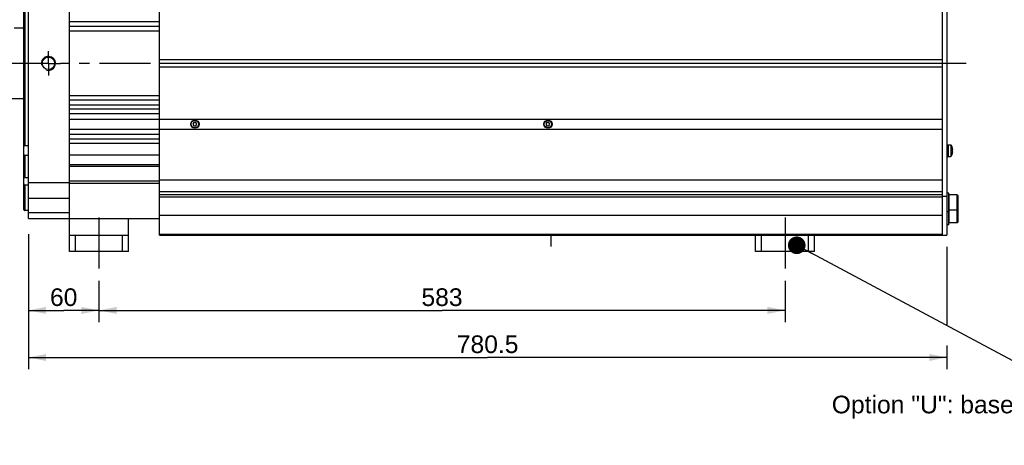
# Model space of a CAD drawing. Header units: millimetres. Extents: x 0 to 420, y 0 to 297.
# Tile 29 of 63: x 85 to 252, y 118 to 190. Entities that reach past the tile are written whole.
import ezdxf

# ---------------------------------------------------------------- set-up
doc = ezdxf.new("R2010")
doc.units = ezdxf.units.MM
doc.header["$LTSCALE"] = 23.1
doc.linetypes.add('CENTER', pattern=[0.6, 0.375, -0.075, 0.075, -0.075])
doc.layers.get('0').update_dxf_attribs({"linetype": 'CONTINUOUS'})
for name, color, linetype in [('AXIS', 7, 'CONTINUOUS'), ('COMPONENTS', 7, 'CONTINUOUS'), ('DETAIL', 7, 'CONTINUOUS'), ('DIMENSION', 7, 'CONTINUOUS')]:
    doc.layers.add(name, color=color, linetype=linetype)
doc.styles.get("Standard").update_dxf_attribs({"font": 'arial.ttf'})
doc.dimstyles.new('DIMSTYLE_10', dxfattribs={"dimtxt": 3, "dimasz": 3, "dimexe": 0.18, "dimexo": 0.0625, "dimgap": 0.09, "dimtad": 1, "dimlfac": 5, "dimdsep": 46, "dimtxsty": 'STANDARD', "dimblk": '_FILLED', "dimblk1": '_FILLED', "dimblk2": '_FILLED', "dimcen": 0.09, "dimadec": 0, "dimazin": 0, "dimtp": 0.3, "dimtm": 0.3, "dimtfac": 1, "dimtofl": 0, "dimtmove": 0, "dimatfit": 3, "dimldrblk": '_FILLED', "dimfxl": 1, "dimtolj": 1, "dimarcsym": 0})
doc.dimstyles.new('DIMSTYLE_9', dxfattribs={"dimtxt": 3, "dimasz": 3, "dimexe": 0.18, "dimexo": 0.0625, "dimgap": 0.09, "dimtad": 1, "dimlfac": 5, "dimdsep": 46, "dimtxsty": 'STANDARD', "dimblk": '_FILLED', "dimblk1": '_FILLED', "dimblk2": '_FILLED', "dimcen": 0.09, "dimadec": 0, "dimazin": 0, "dimtp": 0.8, "dimtm": 0.8, "dimtfac": 1, "dimtofl": 0, "dimtmove": 0, "dimatfit": 3, "dimldrblk": '_FILLED', "dimfxl": 1, "dimtolj": 1, "dimarcsym": 0})
doc.dimstyles.get("Standard").update_dxf_attribs({"dimtxt": 3, "dimasz": 3, "dimexe": 0.18, "dimexo": 0.0625, "dimgap": 0.09, "dimtad": 1, "dimdec": 3, "dimdsep": 46, "dimtxsty": 'STANDARD', "dimblk": '_FILLED', "dimblk1": '_FILLED', "dimblk2": '_FILLED', "dimcen": 0.09, "dimadec": 0, "dimazin": 0, "dimtol": 1, "dimtp": 0.001, "dimtm": 0.001, "dimtfac": 1, "dimtdec": 3, "dimtofl": 0, "dimtmove": 0, "dimatfit": 3, "dimldrblk": '_FILLED', "dimfxl": 1, "dimtolj": 1, "dimarcsym": 0})

# ---------------------------------------------------------------- blocks, each defined once
blk = doc.blocks.new('_FILLED')
at = {"color": 0, "linetype": 'BYBLOCK'}
blk.add_solid([(0, 0), (-1, 0.2), (-1, -0.2)], dxfattribs=at)
blk = doc.blocks.new('*D8')
at = {"layer": 'DIMENSION', "color": 2, "linetype": 'CONTINUOUS'}
for p, q in [((86.16, 153.79), (86.16, 130.81)), ((242.26, 151.61), (242.26, 138.21)), ((242.26, 134.83), (242.26, 130.81)), ((86.16, 132.81), (164.21, 132.81)), ((242.26, 132.81), (164.21, 132.81))]:
    blk.add_line(p, q, dxfattribs=at)
at = {"layer": 'DIMENSION', "color": 2, "linetype": 'CONTINUOUS', "xscale": 3, "yscale": 3, "zscale": 3, "rotation": 180}
blk.add_blockref('_FILLED', (86.16, 132.81), dxfattribs=at)
at = {"layer": 'DIMENSION', "color": 2, "linetype": 'CONTINUOUS', "xscale": 3, "yscale": 3, "zscale": 3}
blk.add_blockref('_FILLED', (242.26, 132.81), dxfattribs=at)
at = {"layer": 'DIMENSION', "color": 2, "linetype": 'CONTINUOUS', "insert": (164.21, 136.56), "char_height": 3, "width": 10.4833, "attachment_point": 2, "line_spacing_factor": 0.9}
blk.add_mtext('780.5', dxfattribs=at)
blk = doc.blocks.new('*D10')
at = {"layer": 'DIMENSION', "color": 2, "linetype": 'CONTINUOUS'}
for p, q in [((86.16, 151.19), (86.16, 138.81)), ((98.16, 145.81), (98.16, 138.81)), ((86.16, 140.81), (92.16, 140.81)), ((98.16, 140.81), (92.16, 140.81))]:
    blk.add_line(p, q, dxfattribs=at)
at = {"layer": 'DIMENSION', "color": 2, "linetype": 'CONTINUOUS', "xscale": 3, "yscale": 3, "zscale": 3, "rotation": 180}
blk.add_blockref('_FILLED', (86.16, 140.81), dxfattribs=at)
at = {"layer": 'DIMENSION', "color": 2, "linetype": 'CONTINUOUS', "xscale": 3, "yscale": 3, "zscale": 3}
blk.add_blockref('_FILLED', (98.16, 140.81), dxfattribs=at)
at = {"layer": 'DIMENSION', "color": 2, "linetype": 'CONTINUOUS', "insert": (92.16, 144.56), "char_height": 3, "width": 4.6617, "attachment_point": 2, "line_spacing_factor": 0.9}
blk.add_mtext('60', dxfattribs=at)
blk = doc.blocks.new('*D11')
at = {"layer": 'DIMENSION', "color": 2, "linetype": 'CONTINUOUS'}
for p, q in [((98.16, 145.81), (98.16, 138.81)), ((214.76, 145.81), (214.76, 138.81)), ((98.16, 140.81), (156.46, 140.81)), ((214.76, 140.81), (156.46, 140.81))]:
    blk.add_line(p, q, dxfattribs=at)
at = {"layer": 'DIMENSION', "color": 2, "linetype": 'CONTINUOUS', "xscale": 3, "yscale": 3, "zscale": 3, "rotation": 180}
blk.add_blockref('_FILLED', (98.16, 140.81), dxfattribs=at)
at = {"layer": 'DIMENSION', "color": 2, "linetype": 'CONTINUOUS', "xscale": 3, "yscale": 3, "zscale": 3}
blk.add_blockref('_FILLED', (214.76, 140.81), dxfattribs=at)
at = {"layer": 'DIMENSION', "color": 2, "linetype": 'CONTINUOUS', "insert": (156.46, 144.56), "char_height": 3, "width": 6.9926, "attachment_point": 2, "line_spacing_factor": 0.9}
blk.add_mtext('583', dxfattribs=at)

msp = doc.modelspace()

# ---------------------------------------------------------------- linework, layer by layer
at = {"layer": 'AXIS', "color": 2, "linetype": 'CENTER'}
for p, q in [((89.5613, 182.81169), (89.5613, 184.86169)), ((87.5113, 182.81169), (61.83607, 182.81169)), ((89.5613, 182.81169), (87.5113, 182.81169)), ((89.5613, 182.81169), (89.5613, 180.76169)), ((89.5613, 182.81169), (91.6113, 182.81169)), ((245.52529, 182.81169), (91.6113, 182.81169)), ((98.1613, 156.61169), (98.1613, 147.81169)), ((214.7613, 156.61169), (214.7613, 147.81169))]:
    msp.add_line(p, q, dxfattribs=at)
at = {"layer": 'COMPONENTS', "color": 7, "linetype": 'CONTINUOUS'}
for p, q in [((108.4613, 153.61169), (108.4613, 212.01169)), ((241.4613, 212.01169), (241.4613, 153.61169)), ((242.2613, 212.01169), (242.2613, 153.61169)), ((86.1613, 156.41169), (86.1613, 209.21169)), ((93.1613, 150.81169), (93.1613, 209.21169)), ((85.3613, 157.92728), (85.3613, 207.69602)), ((85.5613, 196.84865), (85.5613, 168.77474)), ((108.4613, 189.89169), (93.1613, 189.89169)), ((108.4613, 189.09169), (93.1613, 189.09169)), ((85.3613, 188.81169), (83.7573, 188.81169)), ((108.4613, 188.31169), (93.1613, 188.31169)), ((241.4613, 183.41169), (108.4613, 183.41169)), ((241.4613, 182.81169), (108.4613, 182.81169)), ((108.4613, 182.21169), (241.4613, 182.21169)), ((64.1573, 176.81169), (85.3613, 176.81169)), ((108.4613, 177.31169), (93.1613, 177.31169)), ((108.4613, 176.53169), (93.1613, 176.53169)), ((108.4613, 175.73169), (93.1613, 175.73169)), ((108.4613, 175.03169), (93.1613, 175.03169)), ((108.4613, 174.23169), (93.1613, 174.23169)), ((93.1613, 173.31169), (241.4613, 173.31169)), ((114.2881, 172.77169), (114.11489, 172.47169)), ((114.11489, 172.47169), (114.2881, 172.17169)), ((114.63451, 172.77169), (114.2881, 172.77169)), ((114.80771, 172.47169), (114.63451, 172.77169)), ((114.63451, 172.17169), (114.80771, 172.47169)), ((174.2881, 172.77169), (174.11489, 172.47169)), ((174.11489, 172.47169), (174.2881, 172.17169)), ((174.63451, 172.77169), (174.2881, 172.77169)), ((174.80771, 172.47169), (174.63451, 172.77169)), ((174.63451, 172.17169), (174.80771, 172.47169)), ((93.1613, 171.63169), (241.4613, 171.63169)), ((108.4613, 170.73169), (93.1613, 170.73169)), ((114.2881, 172.17169), (114.63451, 172.17169)), ((174.2881, 172.17169), (174.63451, 172.17169)), ((108.4613, 169.93169), (93.1613, 169.93169)), ((108.4613, 169.21169), (93.1613, 169.21169)), ((86.1613, 168.77474), (85.5613, 168.77474)), ((242.2613, 168.96245), (242.9613, 168.96245)), ((242.4613, 168.96245), (242.4613, 166.96245)), ((242.9613, 168.96245), (242.9613, 166.96245)), ((243.18558, 168.46232), (243.18952, 168.46413)), ((243.18558, 168.08742), (243.25024, 168.09483)), ((243.25024, 167.83007), (243.18558, 167.83748)), ((243.18952, 167.46077), (243.18558, 167.46258)), ((85.5613, 167.13235), (85.5613, 163.33971)), ((86.1613, 167.13235), (85.5613, 167.13235)), ((108.4613, 167.21169), (93.1613, 167.21169)), ((242.2613, 166.96245), (242.9613, 166.96245)), ((108.4613, 165.57169), (93.1613, 165.57169)), ((108.4613, 165.2841), (93.1613, 165.2841)), ((86.1613, 163.33971), (85.5613, 163.33971)), ((108.4613, 162.75739), (93.1613, 162.75739)), ((108.4613, 162.3991), (93.1613, 162.3991)), ((108.4613, 163.01169), (241.4613, 163.01169)), ((85.5613, 162.12441), (85.56118, 157.81169)), ((86.1613, 162.12441), (85.5613, 162.12441)), ((108.4613, 161.01169), (241.4613, 161.01169)), ((242.5813, 160.76267), (242.2613, 160.76267)), ((242.5813, 155.37617), (242.5813, 160.76267)), ((241.4613, 160.21169), (242.2613, 160.21169)), ((244.0213, 160.46569), (242.6483, 160.46569)), ((244.0213, 160.46569), (244.1813, 160.30569)), ((244.0213, 155.70769), (244.0213, 160.46569)), ((244.1813, 155.86769), (244.1813, 160.30569)), ((85.3613, 157.9271), (85.56118, 157.81169)), ((86.1613, 157.81169), (85.56118, 157.81169)), ((242.5813, 157.56267), (242.2613, 157.56267)), ((244.0213, 157.86569), (242.6483, 157.86569)), ((244.0213, 157.86569), (244.1813, 158.02569)), ((86.1613, 156.41169), (108.4613, 156.41169)), ((103.1613, 150.81169), (103.1613, 156.41169)), ((241.4613, 156.91969), (108.4613, 156.91969)), ((244.0213, 155.70769), (242.6483, 155.70769)), ((244.0213, 155.70769), (244.1813, 155.86769)), ((242.5813, 155.37617), (242.2613, 155.37617)), ((93.1613, 153.61169), (103.1613, 153.61169)), ((94.1613, 150.81169), (94.1613, 153.61169)), ((102.1613, 150.81169), (102.1613, 153.61169)), ((108.4613, 153.61169), (242.2613, 153.61169)), ((209.7613, 150.81169), (209.7613, 153.61169)), ((210.7613, 150.81169), (210.7613, 153.61169)), ((218.7613, 150.81169), (218.7613, 153.61169)), ((219.7613, 150.81169), (219.7613, 153.61169)), ((103.1613, 150.81169), (93.1613, 150.81169)), ((219.7613, 150.81169), (209.7613, 150.81169))]:
    msp.add_line(p, q, dxfattribs=at)
at = {"layer": 'COMPONENTS', "color": 9, "linetype": 'CONTINUOUS'}
for p, q in [((86.1613, 162.55632), (93.1613, 162.55632)), ((86.1613, 159.87349), (93.1613, 159.87349)), ((241.4613, 160.47622), (108.4613, 160.47622)), ((241.4613, 160.05196), (108.4613, 160.05196)), ((242.6483, 155.70769), (242.6483, 160.46569)), ((86.1613, 157.44481), (93.1613, 157.44481)), ((108.4613, 153.78743), (241.4613, 153.78743))]:
    msp.add_line(p, q, dxfattribs=at)
at = {"layer": 'COMPONENTS', "color": 2, "linetype": 'CENTER'}
msp.add_line((174.9613, 153.61169), (174.9613, 151.68302), dxfattribs=at)
at = {"layer": 'COMPONENTS', "color": 7, "linetype": 'CONTINUOUS'}
for centre, radius in [((89.5613, 182.81169), 1.05), ((114.4613, 172.47169), 0.7), ((114.4613, 172.47169), 0.62), ((174.4613, 172.47169), 0.7), ((174.4613, 172.47169), 0.62)]:
    msp.add_circle(centre, radius, dxfattribs=at)
at = {"layer": 'COMPONENTS', "color": 2, "linetype": 'CONTINUOUS'}
msp.add_arc((89.5613, 182.81169), 1.2, 255, 195, dxfattribs=at)
at = {"layer": 'COMPONENTS', "color": 7, "linetype": 'CONTINUOUS'}
for centre, radius, start, end in [((241.43597, 167.96245), 1.8239, 15.9654217, 33.2487566), ((241.43597, 167.96245), 1.8239, 326.7512434, 344.0345783), ((241.41724, 167.96175), 1.83783, 4.1525335, 15.8054114), ((241.20482, 167.96245), 1.9847, 356.3899548, 3.6100452), ((241.41724, 167.96315), 1.83783, 344.1945886, 355.8474665), ((242.6483, 160.39869), 0.067, 90, 180), ((242.6483, 157.93269), 0.067, 180, 270), ((242.6483, 155.77469), 0.067, 180, 270)]:
    msp.add_arc(centre, radius, start, end, dxfattribs=at)
for points in [[(85.5613, 168.77474), (85.49302, 168.7552), (85.42572, 168.73122), (85.3613, 168.70133)], [(85.3613, 167.33555), (85.42486, 167.26489), (85.49193, 167.19731), (85.5613, 167.13235)], [(85.3613, 162.31444), (85.42567, 162.24876), (85.49267, 162.18562), (85.5613, 162.12441)]]:
    msp.add_open_spline(points, degree=3, dxfattribs=at)
msp.add_open_spline([(85.5613, 163.33971), (85.51061, 163.33906), (85.44368, 163.33569), (85.37731, 163.32739), (85.3613, 163.32506)], degree=3, knots=[0, 0, 0, 0, 0.758038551, 1, 1, 1, 1], dxfattribs=at)

# ---------------------------------------------------------------- texts
at = {"layer": 'DETAIL', "color": 2, "linetype": 'CONTINUOUS', "insert": (262.71535, 126.31169), "char_height": 3, "width": 39.9702602, "attachment_point": 3, "line_spacing_factor": 0.9}
msp.add_mtext('Option "U": baseplate', dxfattribs=at)

# ---------------------------------------------------------------- dimensions: what is measured, and where the dimension line sits
at = {"layer": 'DIMENSION', "color": 2, "linetype": 'CONTINUOUS'}
for base, p1, p2, dimstyle, picture, middle in [((86.1613, 132.81169), (242.2613, 151.61169), (86.1613, 153.78633), 'DIMSTYLE_9', '*D8', (158.96966, 135.06169)), ((86.1613, 140.81169), (98.1613, 145.81169), (86.1613, 151.18542), 'DIMSTYLE_10', '*D10', (89.83045, 143.06169))]:
    dim = msp.add_linear_dim(base=base, p1=p1, p2=p2, angle=180, dimstyle=dimstyle, dxfattribs=at)
    dim.commit()
    dim.dimension.update_dxf_attribs({"geometry": picture, "text_midpoint": middle, "dimtype": 160})
dim = msp.add_linear_dim(base=(214.7613, 140.81169), p1=(98.1613, 145.81169), p2=(214.7613, 145.81169), dimstyle='DIMSTYLE_9', dxfattribs=at)
dim.commit()
dim.dimension.update_dxf_attribs({"geometry": '*D11', "text_midpoint": (152.96502, 143.06169), "dimtype": 160})

# ---------------------------------------------------------------- leaders
at = {"layer": 'DETAIL', "color": 2, "linetype": 'CONTINUOUS'}
msp.add_leader([(216.74324, 151.88199), (267.41912, 124.81169), (262.71535, 124.81169)], dimstyle='STANDARD', override={"dimtad": 0, "dimldrblk": 'DOT'}, dxfattribs=at)

doc.saveas('drawing.dxf')
